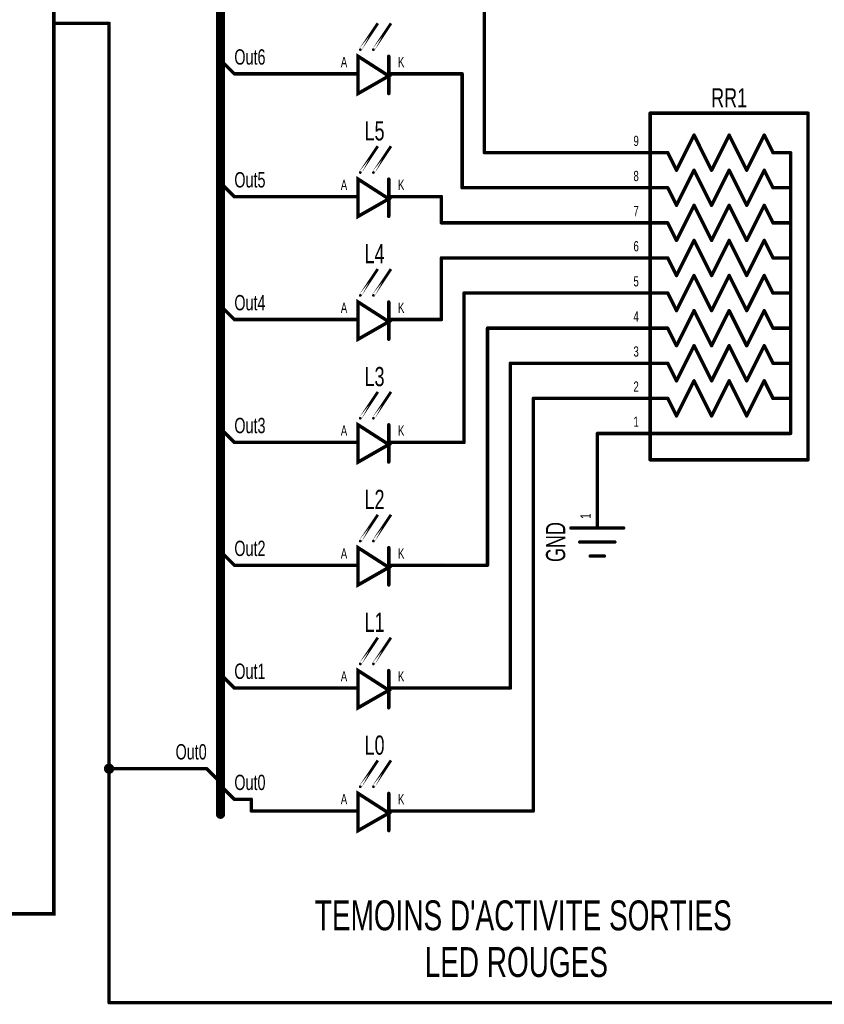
# Model space of a CAD drawing. Extents: x 0 to 22.6, y 0 to 15.8.
# Tile 16 of 26: x 11.4 to 13.7, y 3.3 to 6.1. Entities that reach past the tile are written whole.
import ezdxf
from ezdxf.enums import TextEntityAlignment as Align

# ---------------------------------------------------------------- set-up
doc = ezdxf.new("R2010")
doc.units = 0
for name, color, linetype in [('Bus', 180, 'CONTINUOUS'), ('Element', 253, 'CONTINUOUS'), ('Net', 50, 'CONTINUOUS'), ('Pin', 50, 'CONTINUOUS'), ('Shapes', 252, 'CONTINUOUS')]:
    doc.layers.add(name, color=color, linetype=linetype)

msp = doc.modelspace()

# ---------------------------------------------------------------- linework, layer by layer
at = {"layer": 'Bus', "linetype": 'CONTINUOUS', "const_width": 0.0262}
msp.add_lwpolyline([(11.9616, 10.3307), (11.9616, 3.87)], dxfattribs=at)
at = {"layer": 'Bus', "linetype": 'CONTINUOUS', "const_width": 0.0131}
msp.add_lwpolyline([(11.955, 3.87, 1), (11.9682, 3.87, 1), (11.955, 3.87, 1)], format="xyb", dxfattribs=at)
at = {"layer": 'Element', "linetype": 'CONTINUOUS'}
for points, const_width in [([(5.9746, 10.2794), (11.4865, 10.2794), (11.4865, 3.5865), (5.9746, 3.5865), (5.9746, 10.2794)], 0.0098), ([(12.3597, 6.0483), (12.4097, 6.1233), (12.3597, 6.0483)], 0.0079), ([(12.3972, 6.0483), (12.4472, 6.1233), (12.3972, 6.0483)], 0.0079), ([(12.3535, 6.0295), (12.441, 5.9733), (12.3535, 5.9233), (12.3535, 6.0295)], 0.0098), ([(12.441, 6.0295), (12.441, 5.9233)], 0.0098), ([(13.1858, 5.8674), (13.1858, 4.8799)], 0.0098), ([(13.6358, 5.8674), (13.1858, 5.8674)], 0.0098), ([(13.6358, 4.8799), (13.6358, 5.8674)], 0.0098), ([(13.2608, 5.7049), (13.3108, 5.8049)], 0.0098), ([(13.3108, 5.8049), (13.3608, 5.7049)], 0.0098), ([(13.3608, 5.7049), (13.4108, 5.8049)], 0.0098), ([(13.4108, 5.8049), (13.4608, 5.7049)], 0.0098), ([(13.4608, 5.7049), (13.5108, 5.8049)], 0.0098), ([(13.5108, 5.8049), (13.5358, 5.7549)], 0.0098), ([(12.3597, 5.6983), (12.4097, 5.7733), (12.3597, 5.6983)], 0.0079), ([(12.3972, 5.6983), (12.4472, 5.7733), (12.3972, 5.6983)], 0.0079), ([(13.1858, 5.7549), (13.2358, 5.7549)], 0.0098), ([(13.2358, 5.7549), (13.2608, 5.7049)], 0.0098), ([(13.5358, 5.7549), (13.5858, 5.7549)], 0.0098), ([(13.5858, 5.7549), (13.5858, 4.9549)], 0.0098), ([(13.2608, 5.6049), (13.3108, 5.7049)], 0.0098), ([(13.3108, 5.7049), (13.3608, 5.6049)], 0.0098), ([(13.3608, 5.6049), (13.4108, 5.7049)], 0.0098), ([(13.4108, 5.7049), (13.4608, 5.6049)], 0.0098), ([(13.4608, 5.6049), (13.5108, 5.7049)], 0.0098), ([(13.5108, 5.7049), (13.5358, 5.6549)], 0.0098), ([(12.3535, 5.6795), (12.441, 5.6233), (12.3535, 5.5733), (12.3535, 5.6795)], 0.0098), ([(12.441, 5.6795), (12.441, 5.5733)], 0.0098), ([(13.1858, 5.6549), (13.2358, 5.6549)], 0.0098), ([(13.2358, 5.6549), (13.2608, 5.6049)], 0.0098), ([(13.5358, 5.6549), (13.5858, 5.6549)], 0.0098), ([(13.2608, 5.5049), (13.3108, 5.6049)], 0.0098), ([(13.3108, 5.6049), (13.3608, 5.5049)], 0.0098), ([(13.3608, 5.5049), (13.4108, 5.6049)], 0.0098), ([(13.4108, 5.6049), (13.4608, 5.5049)], 0.0098), ([(13.4608, 5.5049), (13.5108, 5.6049)], 0.0098), ([(13.5108, 5.6049), (13.5358, 5.5549)], 0.0098), ([(13.1858, 5.5549), (13.2358, 5.5549)], 0.0098), ([(13.2358, 5.5549), (13.2608, 5.5049)], 0.0098), ([(13.5358, 5.5549), (13.5858, 5.5549)], 0.0098), ([(13.2608, 5.4049), (13.3108, 5.5049)], 0.0098), ([(13.3108, 5.5049), (13.3608, 5.4049)], 0.0098), ([(13.3608, 5.4049), (13.4108, 5.5049)], 0.0098), ([(13.4108, 5.5049), (13.4608, 5.4049)], 0.0098), ([(13.4608, 5.4049), (13.5108, 5.5049)], 0.0098), ([(13.5108, 5.5049), (13.5358, 5.4549)], 0.0098), ([(13.1858, 5.4549), (13.2358, 5.4549)], 0.0098), ([(13.2358, 5.4549), (13.2608, 5.4049)], 0.0098), ([(13.5358, 5.4549), (13.5858, 5.4549)], 0.0098), ([(12.3597, 5.3483), (12.4097, 5.4233), (12.3597, 5.3483)], 0.0079), ([(12.3972, 5.3483), (12.4472, 5.4233), (12.3972, 5.3483)], 0.0079), ([(13.2608, 5.3049), (13.3108, 5.4049)], 0.0098), ([(13.3108, 5.4049), (13.3608, 5.3049)], 0.0098), ([(13.3608, 5.3049), (13.4108, 5.4049)], 0.0098), ([(13.4108, 5.4049), (13.4608, 5.3049)], 0.0098), ([(13.4608, 5.3049), (13.5108, 5.4049)], 0.0098), ([(13.5108, 5.4049), (13.5358, 5.3549)], 0.0098), ([(13.1858, 5.3549), (13.2358, 5.3549)], 0.0098), ([(13.2358, 5.3549), (13.2608, 5.3049)], 0.0098), ([(13.5358, 5.3549), (13.5858, 5.3549)], 0.0098), ([(12.3535, 5.3295), (12.441, 5.2733), (12.3535, 5.2233), (12.3535, 5.3295)], 0.0098), ([(12.441, 5.3295), (12.441, 5.2233)], 0.0098), ([(13.2608, 5.2049), (13.3108, 5.3049)], 0.0098), ([(13.3108, 5.3049), (13.3608, 5.2049)], 0.0098), ([(13.3608, 5.2049), (13.4108, 5.3049)], 0.0098), ([(13.4108, 5.3049), (13.4608, 5.2049)], 0.0098), ([(13.4608, 5.2049), (13.5108, 5.3049)], 0.0098), ([(13.5108, 5.3049), (13.5358, 5.2549)], 0.0098), ([(13.1858, 5.2549), (13.2358, 5.2549)], 0.0098), ([(13.2358, 5.2549), (13.2608, 5.2049)], 0.0098), ([(13.5358, 5.2549), (13.5858, 5.2549)], 0.0098), ([(13.2608, 5.1049), (13.3108, 5.2049)], 0.0098), ([(13.3108, 5.2049), (13.3608, 5.1049)], 0.0098), ([(13.3608, 5.1049), (13.4108, 5.2049)], 0.0098), ([(13.4108, 5.2049), (13.4608, 5.1049)], 0.0098), ([(13.4608, 5.1049), (13.5108, 5.2049)], 0.0098), ([(13.5108, 5.2049), (13.5358, 5.1549)], 0.0098), ([(13.1858, 5.1549), (13.2358, 5.1549)], 0.0098), ([(13.2358, 5.1549), (13.2608, 5.1049)], 0.0098), ([(13.5358, 5.1549), (13.5858, 5.1549)], 0.0098), ([(13.2608, 5.0049), (13.3108, 5.1049)], 0.0098), ([(13.3108, 5.1049), (13.3608, 5.0049)], 0.0098), ([(13.3608, 5.0049), (13.4108, 5.1049)], 0.0098), ([(13.4108, 5.1049), (13.4608, 5.0049)], 0.0098), ([(13.4608, 5.0049), (13.5108, 5.1049)], 0.0098), ([(13.5108, 5.1049), (13.5358, 5.0549)], 0.0098), ([(12.3597, 4.9983), (12.4097, 5.0733), (12.3597, 4.9983)], 0.0079), ([(12.3972, 4.9983), (12.4472, 5.0733), (12.3972, 4.9983)], 0.0079), ([(13.1858, 5.0549), (13.2358, 5.0549)], 0.0098), ([(13.2358, 5.0549), (13.2608, 5.0049)], 0.0098), ([(13.5358, 5.0549), (13.5858, 5.0549)], 0.0098), ([(12.3535, 4.9795), (12.441, 4.9233), (12.3535, 4.8733), (12.3535, 4.9795)], 0.0098), ([(12.441, 4.9795), (12.441, 4.8733)], 0.0098), ([(13.1858, 4.9549), (13.5858, 4.9549)], 0.0098), ([(13.1858, 4.8799), (13.6358, 4.8799)], 0.0098), ([(12.3597, 4.6483), (12.4097, 4.7233), (12.3597, 4.6483)], 0.0079), ([(12.3972, 4.6483), (12.4472, 4.7233), (12.3972, 4.6483)], 0.0079), ([(12.9601, 4.6856), (13.1101, 4.6856)], 0.0098), ([(12.3535, 4.6295), (12.441, 4.5733), (12.3535, 4.5233), (12.3535, 4.6295)], 0.0098), ([(12.441, 4.6295), (12.441, 4.5233)], 0.0098), ([(12.9851, 4.6456), (13.0851, 4.6456)], 0.0098), ([(13.0151, 4.6056), (13.0551, 4.6056)], 0.0098), ([(12.3597, 4.2983), (12.4097, 4.3733), (12.3597, 4.2983)], 0.0079), ([(12.3972, 4.2983), (12.4472, 4.3733), (12.3972, 4.2983)], 0.0079), ([(12.3535, 4.2795), (12.441, 4.2233), (12.3535, 4.1733), (12.3535, 4.2795)], 0.0098), ([(12.441, 4.2795), (12.441, 4.1733)], 0.0098), ([(12.3597, 3.9483), (12.4097, 4.0233), (12.3597, 3.9483)], 0.0079), ([(12.3972, 3.9483), (12.4472, 4.0233), (12.3972, 3.9483)], 0.0079), ([(12.3535, 3.9295), (12.441, 3.8733), (12.3535, 3.8233), (12.3535, 3.9295)], 0.0098), ([(12.441, 3.9295), (12.441, 3.8233)], 0.0098)]:
    msp.add_lwpolyline(points, dxfattribs=dict(at, const_width=const_width))
for points, const_width in [([(12.351, 6.0295, 1), (12.3559, 6.0295, 1), (12.351, 6.0295, 1)], 0.0049), ([(12.3578, 6.0483, 1), (12.3617, 6.0483, 1), (12.3578, 6.0483, 1)], 0.0039), ([(12.3953, 6.0483, 1), (12.3992, 6.0483, 1), (12.3953, 6.0483, 1)], 0.0039), ([(12.4385, 6.0295, 1), (12.4434, 6.0295, 1), (12.4385, 6.0295, 1)], 0.0049), ([(12.4385, 5.9233, 1), (12.4434, 5.9233, 1), (12.4385, 5.9233, 1)], 0.0049), ([(13.1833, 5.8674, 1), (13.1882, 5.8674, 1), (13.1833, 5.8674, 1)], 0.0049), ([(13.1833, 5.8674, 1), (13.1882, 5.8674, 1), (13.1833, 5.8674, 1)], 0.0049), ([(13.6333, 5.8674, 1), (13.6382, 5.8674, 1), (13.6333, 5.8674, 1)], 0.0049), ([(13.6333, 5.8674, 1), (13.6382, 5.8674, 1), (13.6333, 5.8674, 1)], 0.0049), ([(13.3083, 5.8049, 1), (13.3132, 5.8049, 1), (13.3083, 5.8049, 1)], 0.0049), ([(13.3083, 5.8049, 1), (13.3132, 5.8049, 1), (13.3083, 5.8049, 1)], 0.0049), ([(13.4083, 5.8049, 1), (13.4132, 5.8049, 1), (13.4083, 5.8049, 1)], 0.0049), ([(13.4083, 5.8049, 1), (13.4132, 5.8049, 1), (13.4083, 5.8049, 1)], 0.0049), ([(13.5083, 5.8049, 1), (13.5132, 5.8049, 1), (13.5083, 5.8049, 1)], 0.0049), ([(13.5083, 5.8049, 1), (13.5132, 5.8049, 1), (13.5083, 5.8049, 1)], 0.0049), ([(13.1833, 5.7549, 1), (13.1882, 5.7549, 1), (13.1833, 5.7549, 1)], 0.0049), ([(13.2333, 5.7549, 1), (13.2382, 5.7549, 1), (13.2333, 5.7549, 1)], 0.0049), ([(13.2333, 5.7549, 1), (13.2382, 5.7549, 1), (13.2333, 5.7549, 1)], 0.0049), ([(13.5333, 5.7549, 1), (13.5382, 5.7549, 1), (13.5333, 5.7549, 1)], 0.0049), ([(13.5333, 5.7549, 1), (13.5382, 5.7549, 1), (13.5333, 5.7549, 1)], 0.0049), ([(13.5833, 5.7549, 1), (13.5882, 5.7549, 1), (13.5833, 5.7549, 1)], 0.0049), ([(13.5833, 5.7549, 1), (13.5882, 5.7549, 1), (13.5833, 5.7549, 1)], 0.0049), ([(12.3578, 5.6983, 1), (12.3617, 5.6983, 1), (12.3578, 5.6983, 1)], 0.0039), ([(12.3953, 5.6983, 1), (12.3992, 5.6983, 1), (12.3953, 5.6983, 1)], 0.0039), ([(13.2583, 5.7049, 1), (13.2632, 5.7049, 1), (13.2583, 5.7049, 1)], 0.0049), ([(13.2583, 5.7049, 1), (13.2632, 5.7049, 1), (13.2583, 5.7049, 1)], 0.0049), ([(13.3083, 5.7049, 1), (13.3132, 5.7049, 1), (13.3083, 5.7049, 1)], 0.0049), ([(13.3083, 5.7049, 1), (13.3132, 5.7049, 1), (13.3083, 5.7049, 1)], 0.0049), ([(13.3583, 5.7049, 1), (13.3632, 5.7049, 1), (13.3583, 5.7049, 1)], 0.0049), ([(13.3583, 5.7049, 1), (13.3632, 5.7049, 1), (13.3583, 5.7049, 1)], 0.0049), ([(13.4083, 5.7049, 1), (13.4132, 5.7049, 1), (13.4083, 5.7049, 1)], 0.0049), ([(13.4083, 5.7049, 1), (13.4132, 5.7049, 1), (13.4083, 5.7049, 1)], 0.0049), ([(13.4583, 5.7049, 1), (13.4632, 5.7049, 1), (13.4583, 5.7049, 1)], 0.0049), ([(13.4583, 5.7049, 1), (13.4632, 5.7049, 1), (13.4583, 5.7049, 1)], 0.0049), ([(13.5083, 5.7049, 1), (13.5132, 5.7049, 1), (13.5083, 5.7049, 1)], 0.0049), ([(13.5083, 5.7049, 1), (13.5132, 5.7049, 1), (13.5083, 5.7049, 1)], 0.0049), ([(12.351, 5.6795, 1), (12.3559, 5.6795, 1), (12.351, 5.6795, 1)], 0.0049), ([(12.4385, 5.6795, 1), (12.4434, 5.6795, 1), (12.4385, 5.6795, 1)], 0.0049), ([(13.1833, 5.6549, 1), (13.1882, 5.6549, 1), (13.1833, 5.6549, 1)], 0.0049), ([(13.2333, 5.6549, 1), (13.2382, 5.6549, 1), (13.2333, 5.6549, 1)], 0.0049), ([(13.2333, 5.6549, 1), (13.2382, 5.6549, 1), (13.2333, 5.6549, 1)], 0.0049), ([(13.5333, 5.6549, 1), (13.5382, 5.6549, 1), (13.5333, 5.6549, 1)], 0.0049), ([(13.5333, 5.6549, 1), (13.5382, 5.6549, 1), (13.5333, 5.6549, 1)], 0.0049), ([(13.5833, 5.6549, 1), (13.5882, 5.6549, 1), (13.5833, 5.6549, 1)], 0.0049), ([(13.2583, 5.6049, 1), (13.2632, 5.6049, 1), (13.2583, 5.6049, 1)], 0.0049), ([(13.2583, 5.6049, 1), (13.2632, 5.6049, 1), (13.2583, 5.6049, 1)], 0.0049), ([(13.3083, 5.6049, 1), (13.3132, 5.6049, 1), (13.3083, 5.6049, 1)], 0.0049), ([(13.3083, 5.6049, 1), (13.3132, 5.6049, 1), (13.3083, 5.6049, 1)], 0.0049), ([(13.3583, 5.6049, 1), (13.3632, 5.6049, 1), (13.3583, 5.6049, 1)], 0.0049), ([(13.3583, 5.6049, 1), (13.3632, 5.6049, 1), (13.3583, 5.6049, 1)], 0.0049), ([(13.4083, 5.6049, 1), (13.4132, 5.6049, 1), (13.4083, 5.6049, 1)], 0.0049), ([(13.4083, 5.6049, 1), (13.4132, 5.6049, 1), (13.4083, 5.6049, 1)], 0.0049), ([(13.4583, 5.6049, 1), (13.4632, 5.6049, 1), (13.4583, 5.6049, 1)], 0.0049), ([(13.4583, 5.6049, 1), (13.4632, 5.6049, 1), (13.4583, 5.6049, 1)], 0.0049), ([(13.5083, 5.6049, 1), (13.5132, 5.6049, 1), (13.5083, 5.6049, 1)], 0.0049), ([(13.5083, 5.6049, 1), (13.5132, 5.6049, 1), (13.5083, 5.6049, 1)], 0.0049), ([(12.4385, 5.5733, 1), (12.4434, 5.5733, 1), (12.4385, 5.5733, 1)], 0.0049), ([(13.1833, 5.5549, 1), (13.1882, 5.5549, 1), (13.1833, 5.5549, 1)], 0.0049), ([(13.2333, 5.5549, 1), (13.2382, 5.5549, 1), (13.2333, 5.5549, 1)], 0.0049), ([(13.2333, 5.5549, 1), (13.2382, 5.5549, 1), (13.2333, 5.5549, 1)], 0.0049), ([(13.5333, 5.5549, 1), (13.5382, 5.5549, 1), (13.5333, 5.5549, 1)], 0.0049), ([(13.5333, 5.5549, 1), (13.5382, 5.5549, 1), (13.5333, 5.5549, 1)], 0.0049), ([(13.5833, 5.5549, 1), (13.5882, 5.5549, 1), (13.5833, 5.5549, 1)], 0.0049), ([(13.2583, 5.5049, 1), (13.2632, 5.5049, 1), (13.2583, 5.5049, 1)], 0.0049), ([(13.2583, 5.5049, 1), (13.2632, 5.5049, 1), (13.2583, 5.5049, 1)], 0.0049), ([(13.3083, 5.5049, 1), (13.3132, 5.5049, 1), (13.3083, 5.5049, 1)], 0.0049), ([(13.3083, 5.5049, 1), (13.3132, 5.5049, 1), (13.3083, 5.5049, 1)], 0.0049), ([(13.3583, 5.5049, 1), (13.3632, 5.5049, 1), (13.3583, 5.5049, 1)], 0.0049), ([(13.3583, 5.5049, 1), (13.3632, 5.5049, 1), (13.3583, 5.5049, 1)], 0.0049), ([(13.4083, 5.5049, 1), (13.4132, 5.5049, 1), (13.4083, 5.5049, 1)], 0.0049), ([(13.4083, 5.5049, 1), (13.4132, 5.5049, 1), (13.4083, 5.5049, 1)], 0.0049), ([(13.4583, 5.5049, 1), (13.4632, 5.5049, 1), (13.4583, 5.5049, 1)], 0.0049), ([(13.4583, 5.5049, 1), (13.4632, 5.5049, 1), (13.4583, 5.5049, 1)], 0.0049), ([(13.5083, 5.5049, 1), (13.5132, 5.5049, 1), (13.5083, 5.5049, 1)], 0.0049), ([(13.5083, 5.5049, 1), (13.5132, 5.5049, 1), (13.5083, 5.5049, 1)], 0.0049), ([(13.1833, 5.4549, 1), (13.1882, 5.4549, 1), (13.1833, 5.4549, 1)], 0.0049), ([(13.2333, 5.4549, 1), (13.2382, 5.4549, 1), (13.2333, 5.4549, 1)], 0.0049), ([(13.2333, 5.4549, 1), (13.2382, 5.4549, 1), (13.2333, 5.4549, 1)], 0.0049), ([(13.5333, 5.4549, 1), (13.5382, 5.4549, 1), (13.5333, 5.4549, 1)], 0.0049), ([(13.5333, 5.4549, 1), (13.5382, 5.4549, 1), (13.5333, 5.4549, 1)], 0.0049), ([(13.5833, 5.4549, 1), (13.5882, 5.4549, 1), (13.5833, 5.4549, 1)], 0.0049), ([(13.2583, 5.4049, 1), (13.2632, 5.4049, 1), (13.2583, 5.4049, 1)], 0.0049), ([(13.2583, 5.4049, 1), (13.2632, 5.4049, 1), (13.2583, 5.4049, 1)], 0.0049), ([(13.3083, 5.4049, 1), (13.3132, 5.4049, 1), (13.3083, 5.4049, 1)], 0.0049), ([(13.3083, 5.4049, 1), (13.3132, 5.4049, 1), (13.3083, 5.4049, 1)], 0.0049), ([(13.3583, 5.4049, 1), (13.3632, 5.4049, 1), (13.3583, 5.4049, 1)], 0.0049), ([(13.3583, 5.4049, 1), (13.3632, 5.4049, 1), (13.3583, 5.4049, 1)], 0.0049), ([(13.4083, 5.4049, 1), (13.4132, 5.4049, 1), (13.4083, 5.4049, 1)], 0.0049), ([(13.4083, 5.4049, 1), (13.4132, 5.4049, 1), (13.4083, 5.4049, 1)], 0.0049), ([(13.4583, 5.4049, 1), (13.4632, 5.4049, 1), (13.4583, 5.4049, 1)], 0.0049), ([(13.4583, 5.4049, 1), (13.4632, 5.4049, 1), (13.4583, 5.4049, 1)], 0.0049), ([(13.5083, 5.4049, 1), (13.5132, 5.4049, 1), (13.5083, 5.4049, 1)], 0.0049), ([(13.5083, 5.4049, 1), (13.5132, 5.4049, 1), (13.5083, 5.4049, 1)], 0.0049), ([(13.1833, 5.3549, 1), (13.1882, 5.3549, 1), (13.1833, 5.3549, 1)], 0.0049), ([(13.2333, 5.3549, 1), (13.2382, 5.3549, 1), (13.2333, 5.3549, 1)], 0.0049), ([(13.2333, 5.3549, 1), (13.2382, 5.3549, 1), (13.2333, 5.3549, 1)], 0.0049), ([(13.5333, 5.3549, 1), (13.5382, 5.3549, 1), (13.5333, 5.3549, 1)], 0.0049), ([(13.5333, 5.3549, 1), (13.5382, 5.3549, 1), (13.5333, 5.3549, 1)], 0.0049), ([(13.5833, 5.3549, 1), (13.5882, 5.3549, 1), (13.5833, 5.3549, 1)], 0.0049), ([(12.351, 5.3295, 1), (12.3559, 5.3295, 1), (12.351, 5.3295, 1)], 0.0049), ([(12.3578, 5.3483, 1), (12.3617, 5.3483, 1), (12.3578, 5.3483, 1)], 0.0039), ([(12.3953, 5.3483, 1), (12.3992, 5.3483, 1), (12.3953, 5.3483, 1)], 0.0039), ([(12.4385, 5.3295, 1), (12.4434, 5.3295, 1), (12.4385, 5.3295, 1)], 0.0049), ([(13.2583, 5.3049, 1), (13.2632, 5.3049, 1), (13.2583, 5.3049, 1)], 0.0049), ([(13.2583, 5.3049, 1), (13.2632, 5.3049, 1), (13.2583, 5.3049, 1)], 0.0049), ([(13.3083, 5.3049, 1), (13.3132, 5.3049, 1), (13.3083, 5.3049, 1)], 0.0049), ([(13.3083, 5.3049, 1), (13.3132, 5.3049, 1), (13.3083, 5.3049, 1)], 0.0049), ([(13.3583, 5.3049, 1), (13.3632, 5.3049, 1), (13.3583, 5.3049, 1)], 0.0049), ([(13.3583, 5.3049, 1), (13.3632, 5.3049, 1), (13.3583, 5.3049, 1)], 0.0049), ([(13.4083, 5.3049, 1), (13.4132, 5.3049, 1), (13.4083, 5.3049, 1)], 0.0049), ([(13.4083, 5.3049, 1), (13.4132, 5.3049, 1), (13.4083, 5.3049, 1)], 0.0049), ([(13.4583, 5.3049, 1), (13.4632, 5.3049, 1), (13.4583, 5.3049, 1)], 0.0049), ([(13.4583, 5.3049, 1), (13.4632, 5.3049, 1), (13.4583, 5.3049, 1)], 0.0049), ([(13.5083, 5.3049, 1), (13.5132, 5.3049, 1), (13.5083, 5.3049, 1)], 0.0049), ([(13.5083, 5.3049, 1), (13.5132, 5.3049, 1), (13.5083, 5.3049, 1)], 0.0049), ([(13.1833, 5.2549, 1), (13.1882, 5.2549, 1), (13.1833, 5.2549, 1)], 0.0049), ([(13.2333, 5.2549, 1), (13.2382, 5.2549, 1), (13.2333, 5.2549, 1)], 0.0049), ([(13.2333, 5.2549, 1), (13.2382, 5.2549, 1), (13.2333, 5.2549, 1)], 0.0049), ([(13.5333, 5.2549, 1), (13.5382, 5.2549, 1), (13.5333, 5.2549, 1)], 0.0049), ([(13.5333, 5.2549, 1), (13.5382, 5.2549, 1), (13.5333, 5.2549, 1)], 0.0049), ([(13.5833, 5.2549, 1), (13.5882, 5.2549, 1), (13.5833, 5.2549, 1)], 0.0049), ([(12.4385, 5.2233, 1), (12.4434, 5.2233, 1), (12.4385, 5.2233, 1)], 0.0049), ([(13.2583, 5.2049, 1), (13.2632, 5.2049, 1), (13.2583, 5.2049, 1)], 0.0049), ([(13.2583, 5.2049, 1), (13.2632, 5.2049, 1), (13.2583, 5.2049, 1)], 0.0049), ([(13.3083, 5.2049, 1), (13.3132, 5.2049, 1), (13.3083, 5.2049, 1)], 0.0049), ([(13.3083, 5.2049, 1), (13.3132, 5.2049, 1), (13.3083, 5.2049, 1)], 0.0049), ([(13.3583, 5.2049, 1), (13.3632, 5.2049, 1), (13.3583, 5.2049, 1)], 0.0049), ([(13.3583, 5.2049, 1), (13.3632, 5.2049, 1), (13.3583, 5.2049, 1)], 0.0049), ([(13.4083, 5.2049, 1), (13.4132, 5.2049, 1), (13.4083, 5.2049, 1)], 0.0049), ([(13.4083, 5.2049, 1), (13.4132, 5.2049, 1), (13.4083, 5.2049, 1)], 0.0049), ([(13.4583, 5.2049, 1), (13.4632, 5.2049, 1), (13.4583, 5.2049, 1)], 0.0049), ([(13.4583, 5.2049, 1), (13.4632, 5.2049, 1), (13.4583, 5.2049, 1)], 0.0049), ([(13.5083, 5.2049, 1), (13.5132, 5.2049, 1), (13.5083, 5.2049, 1)], 0.0049), ([(13.5083, 5.2049, 1), (13.5132, 5.2049, 1), (13.5083, 5.2049, 1)], 0.0049), ([(13.1833, 5.1549, 1), (13.1882, 5.1549, 1), (13.1833, 5.1549, 1)], 0.0049), ([(13.2333, 5.1549, 1), (13.2382, 5.1549, 1), (13.2333, 5.1549, 1)], 0.0049), ([(13.2333, 5.1549, 1), (13.2382, 5.1549, 1), (13.2333, 5.1549, 1)], 0.0049), ([(13.5333, 5.1549, 1), (13.5382, 5.1549, 1), (13.5333, 5.1549, 1)], 0.0049), ([(13.5333, 5.1549, 1), (13.5382, 5.1549, 1), (13.5333, 5.1549, 1)], 0.0049), ([(13.5833, 5.1549, 1), (13.5882, 5.1549, 1), (13.5833, 5.1549, 1)], 0.0049), ([(13.2583, 5.1049, 1), (13.2632, 5.1049, 1), (13.2583, 5.1049, 1)], 0.0049), ([(13.2583, 5.1049, 1), (13.2632, 5.1049, 1), (13.2583, 5.1049, 1)], 0.0049), ([(13.3083, 5.1049, 1), (13.3132, 5.1049, 1), (13.3083, 5.1049, 1)], 0.0049), ([(13.3083, 5.1049, 1), (13.3132, 5.1049, 1), (13.3083, 5.1049, 1)], 0.0049), ([(13.3583, 5.1049, 1), (13.3632, 5.1049, 1), (13.3583, 5.1049, 1)], 0.0049), ([(13.3583, 5.1049, 1), (13.3632, 5.1049, 1), (13.3583, 5.1049, 1)], 0.0049), ([(13.4083, 5.1049, 1), (13.4132, 5.1049, 1), (13.4083, 5.1049, 1)], 0.0049), ([(13.4083, 5.1049, 1), (13.4132, 5.1049, 1), (13.4083, 5.1049, 1)], 0.0049), ([(13.4583, 5.1049, 1), (13.4632, 5.1049, 1), (13.4583, 5.1049, 1)], 0.0049), ([(13.4583, 5.1049, 1), (13.4632, 5.1049, 1), (13.4583, 5.1049, 1)], 0.0049), ([(13.5083, 5.1049, 1), (13.5132, 5.1049, 1), (13.5083, 5.1049, 1)], 0.0049), ([(13.5083, 5.1049, 1), (13.5132, 5.1049, 1), (13.5083, 5.1049, 1)], 0.0049), ([(13.1833, 5.0549, 1), (13.1882, 5.0549, 1), (13.1833, 5.0549, 1)], 0.0049), ([(13.2333, 5.0549, 1), (13.2382, 5.0549, 1), (13.2333, 5.0549, 1)], 0.0049), ([(13.2333, 5.0549, 1), (13.2382, 5.0549, 1), (13.2333, 5.0549, 1)], 0.0049), ([(13.5333, 5.0549, 1), (13.5382, 5.0549, 1), (13.5333, 5.0549, 1)], 0.0049), ([(13.5333, 5.0549, 1), (13.5382, 5.0549, 1), (13.5333, 5.0549, 1)], 0.0049), ([(13.5833, 5.0549, 1), (13.5882, 5.0549, 1), (13.5833, 5.0549, 1)], 0.0049), ([(12.3578, 4.9983, 1), (12.3617, 4.9983, 1), (12.3578, 4.9983, 1)], 0.0039), ([(12.3953, 4.9983, 1), (12.3992, 4.9983, 1), (12.3953, 4.9983, 1)], 0.0039), ([(13.2583, 5.0049, 1), (13.2632, 5.0049, 1), (13.2583, 5.0049, 1)], 0.0049), ([(13.2583, 5.0049, 1), (13.2632, 5.0049, 1), (13.2583, 5.0049, 1)], 0.0049), ([(13.3583, 5.0049, 1), (13.3632, 5.0049, 1), (13.3583, 5.0049, 1)], 0.0049), ([(13.3583, 5.0049, 1), (13.3632, 5.0049, 1), (13.3583, 5.0049, 1)], 0.0049), ([(13.4583, 5.0049, 1), (13.4632, 5.0049, 1), (13.4583, 5.0049, 1)], 0.0049), ([(13.4583, 5.0049, 1), (13.4632, 5.0049, 1), (13.4583, 5.0049, 1)], 0.0049), ([(12.351, 4.9795, 1), (12.3559, 4.9795, 1), (12.351, 4.9795, 1)], 0.0049), ([(12.4385, 4.9795, 1), (12.4434, 4.9795, 1), (12.4385, 4.9795, 1)], 0.0049), ([(13.1833, 4.9549, 1), (13.1882, 4.9549, 1), (13.1833, 4.9549, 1)], 0.0049), ([(13.5833, 4.9549, 1), (13.5882, 4.9549, 1), (13.5833, 4.9549, 1)], 0.0049), ([(13.5833, 4.9549, 1), (13.5882, 4.9549, 1), (13.5833, 4.9549, 1)], 0.0049), ([(13.1833, 4.8799, 1), (13.1882, 4.8799, 1), (13.1833, 4.8799, 1)], 0.0049), ([(13.1833, 4.8799, 1), (13.1882, 4.8799, 1), (13.1833, 4.8799, 1)], 0.0049), ([(13.6333, 4.8799, 1), (13.6382, 4.8799, 1), (13.6333, 4.8799, 1)], 0.0049), ([(13.6333, 4.8799, 1), (13.6382, 4.8799, 1), (13.6333, 4.8799, 1)], 0.0049), ([(12.4385, 4.8733, 1), (12.4434, 4.8733, 1), (12.4385, 4.8733, 1)], 0.0049), ([(12.9577, 4.6856, 1), (12.9626, 4.6856, 1), (12.9577, 4.6856, 1)], 0.0049), ([(13.1077, 4.6856, 1), (13.1126, 4.6856, 1), (13.1077, 4.6856, 1)], 0.0049), ([(12.351, 4.6295, 1), (12.3559, 4.6295, 1), (12.351, 4.6295, 1)], 0.0049), ([(12.3578, 4.6483, 1), (12.3617, 4.6483, 1), (12.3578, 4.6483, 1)], 0.0039), ([(12.3953, 4.6483, 1), (12.3992, 4.6483, 1), (12.3953, 4.6483, 1)], 0.0039), ([(12.4385, 4.6295, 1), (12.4434, 4.6295, 1), (12.4385, 4.6295, 1)], 0.0049), ([(12.9827, 4.6456, 1), (12.9876, 4.6456, 1), (12.9827, 4.6456, 1)], 0.0049), ([(13.0827, 4.6456, 1), (13.0876, 4.6456, 1), (13.0827, 4.6456, 1)], 0.0049), ([(13.0127, 4.6056, 1), (13.0176, 4.6056, 1), (13.0127, 4.6056, 1)], 0.0049), ([(13.0527, 4.6056, 1), (13.0576, 4.6056, 1), (13.0527, 4.6056, 1)], 0.0049), ([(12.4385, 4.5233, 1), (12.4434, 4.5233, 1), (12.4385, 4.5233, 1)], 0.0049), ([(12.3578, 4.2983, 1), (12.3617, 4.2983, 1), (12.3578, 4.2983, 1)], 0.0039), ([(12.3953, 4.2983, 1), (12.3992, 4.2983, 1), (12.3953, 4.2983, 1)], 0.0039), ([(12.351, 4.2795, 1), (12.3559, 4.2795, 1), (12.351, 4.2795, 1)], 0.0049), ([(12.4385, 4.2795, 1), (12.4434, 4.2795, 1), (12.4385, 4.2795, 1)], 0.0049), ([(12.4385, 4.1733, 1), (12.4434, 4.1733, 1), (12.4385, 4.1733, 1)], 0.0049), ([(12.351, 3.9295, 1), (12.3559, 3.9295, 1), (12.351, 3.9295, 1)], 0.0049), ([(12.3578, 3.9483, 1), (12.3617, 3.9483, 1), (12.3578, 3.9483, 1)], 0.0039), ([(12.3953, 3.9483, 1), (12.3992, 3.9483, 1), (12.3953, 3.9483, 1)], 0.0039), ([(12.4385, 3.9295, 1), (12.4434, 3.9295, 1), (12.4385, 3.9295, 1)], 0.0049), ([(12.4385, 3.8233, 1), (12.4434, 3.8233, 1), (12.4385, 3.8233, 1)], 0.0049)]:
    msp.add_lwpolyline(points, format="xyb", dxfattribs=dict(at, const_width=const_width))
at = {"layer": 'Net', "linetype": 'CONTINUOUS', "const_width": 0.0098}
for points in [[(12.7135, 6.3295), (12.7135, 5.7549)], [(11.644, 6.1231), (11.644, 3.3335)], [(12.001, 5.9795), (11.9616, 6.0189)], [(12.2035, 5.9795), (12.001, 5.9795)], [(12.591, 5.9795), (12.65, 5.9795)], [(12.65, 5.9795), (12.65, 5.6549)], [(12.7135, 5.7549), (13.0358, 5.7549)], [(12.001, 5.6295), (11.9616, 5.6689)], [(12.65, 5.6549), (13.0358, 5.6549)], [(12.2035, 5.6295), (12.001, 5.6295)], [(12.591, 5.5549), (12.591, 5.6295)], [(13.0358, 5.5549), (12.591, 5.5549)], [(13.0358, 5.4549), (12.591, 5.4549)], [(12.591, 5.4549), (12.591, 5.2795)], [(13.0358, 5.3549), (12.6553, 5.3549)], [(12.6553, 5.3549), (12.6553, 4.9295)], [(12.001, 5.2795), (11.9616, 5.3189)], [(12.2035, 5.2795), (12.001, 5.2795)], [(12.7223, 4.5795), (12.7223, 5.2549)], [(12.7223, 5.2549), (13.0358, 5.2549)], [(12.7876, 4.2295), (12.7876, 5.1549)], [(12.7876, 5.1549), (13.0358, 5.1549)], [(12.8529, 3.8795), (12.8529, 5.0549)], [(12.8529, 5.0549), (13.0358, 5.0549)], [(12.001, 4.9295), (11.9616, 4.9689)], [(13.0351, 4.9549), (13.0351, 4.8356)], [(12.2035, 4.9295), (12.001, 4.9295)], [(12.6553, 4.9295), (12.591, 4.9295)], [(12.001, 4.5795), (11.9616, 4.6189)], [(12.2035, 4.5795), (12.001, 4.5795)], [(12.591, 4.5795), (12.7223, 4.5795)], [(12.001, 4.2295), (11.9616, 4.2689)], [(12.2035, 4.2295), (12.001, 4.2295)], [(12.591, 4.2295), (12.7876, 4.2295)], [(11.6342, 3.9998), (11.6347, 3.9968), (11.6361, 3.9941), (11.6383, 3.9919), (11.641, 3.9905), (11.644, 3.99), (11.6471, 3.9905), (11.6498, 3.9919), (11.652, 3.9941), (11.6534, 3.9968), (11.6539, 3.9998), (11.6534, 4.0029), (11.652, 4.0056), (11.6498, 4.0078), (11.6471, 4.0092), (11.644, 4.0097), (11.641, 4.0092), (11.6383, 4.0078), (11.6361, 4.0056), (11.6347, 4.0029), (11.6342, 3.9998)], [(11.644, 3.9998), (11.9222, 3.9998)], [(11.9222, 3.9998), (11.9616, 3.9605)], [(12.001, 3.9127), (11.9616, 3.9521)], [(12.0493, 3.9127), (12.001, 3.9127)], [(12.0493, 3.8795), (12.0493, 3.9127)], [(12.2035, 3.8795), (12.0493, 3.8795)], [(12.591, 3.8795), (12.8529, 3.8795)], [(11.644, 3.3335), (14.6565, 3.3335)]]:
    msp.add_lwpolyline(points, dxfattribs=at)
at = {"layer": 'Net', "linetype": 'CONTINUOUS', "const_width": 0.0049}
for points in [[(11.6416, 6.1231, 1), (11.6465, 6.1231, 1), (11.6416, 6.1231, 1)], [(11.9591, 6.0189, 1), (11.9641, 6.0189, 1), (11.9591, 6.0189, 1)], [(11.9985, 5.9795, 1), (12.0034, 5.9795, 1), (11.9985, 5.9795, 1)], [(11.9985, 5.9795, 1), (12.0034, 5.9795, 1), (11.9985, 5.9795, 1)], [(12.201, 5.9795, 1), (12.2059, 5.9795, 1), (12.201, 5.9795, 1)], [(12.5885, 5.9795, 1), (12.5935, 5.9795, 1), (12.5885, 5.9795, 1)], [(12.6475, 5.9795, 1), (12.6524, 5.9795, 1), (12.6475, 5.9795, 1)], [(12.6475, 5.9795, 1), (12.6524, 5.9795, 1), (12.6475, 5.9795, 1)], [(12.711, 5.7549, 1), (12.716, 5.7549, 1), (12.711, 5.7549, 1)], [(12.711, 5.7549, 1), (12.716, 5.7549, 1), (12.711, 5.7549, 1)], [(13.0333, 5.7549, 1), (13.0382, 5.7549, 1), (13.0333, 5.7549, 1)], [(11.9591, 5.6689, 1), (11.9641, 5.6689, 1), (11.9591, 5.6689, 1)], [(12.6475, 5.6549, 1), (12.6524, 5.6549, 1), (12.6475, 5.6549, 1)], [(12.6475, 5.6549, 1), (12.6524, 5.6549, 1), (12.6475, 5.6549, 1)], [(13.0333, 5.6549, 1), (13.0382, 5.6549, 1), (13.0333, 5.6549, 1)], [(11.9985, 5.6295, 1), (12.0034, 5.6295, 1), (11.9985, 5.6295, 1)], [(11.9985, 5.6295, 1), (12.0034, 5.6295, 1), (11.9985, 5.6295, 1)], [(12.201, 5.6295, 1), (12.2059, 5.6295, 1), (12.201, 5.6295, 1)], [(12.5885, 5.6295, 1), (12.5935, 5.6295, 1), (12.5885, 5.6295, 1)], [(12.5885, 5.5549, 1), (12.5935, 5.5549, 1), (12.5885, 5.5549, 1)], [(12.5885, 5.5549, 1), (12.5935, 5.5549, 1), (12.5885, 5.5549, 1)], [(13.0333, 5.5549, 1), (13.0382, 5.5549, 1), (13.0333, 5.5549, 1)], [(12.5885, 5.4549, 1), (12.5935, 5.4549, 1), (12.5885, 5.4549, 1)], [(12.5885, 5.4549, 1), (12.5935, 5.4549, 1), (12.5885, 5.4549, 1)], [(13.0333, 5.4549, 1), (13.0382, 5.4549, 1), (13.0333, 5.4549, 1)], [(12.6528, 5.3549, 1), (12.6577, 5.3549, 1), (12.6528, 5.3549, 1)], [(12.6528, 5.3549, 1), (12.6577, 5.3549, 1), (12.6528, 5.3549, 1)], [(13.0333, 5.3549, 1), (13.0382, 5.3549, 1), (13.0333, 5.3549, 1)], [(11.9591, 5.3189, 1), (11.9641, 5.3189, 1), (11.9591, 5.3189, 1)], [(11.9985, 5.2795, 1), (12.0034, 5.2795, 1), (11.9985, 5.2795, 1)], [(11.9985, 5.2795, 1), (12.0034, 5.2795, 1), (11.9985, 5.2795, 1)], [(12.201, 5.2795, 1), (12.2059, 5.2795, 1), (12.201, 5.2795, 1)], [(12.5885, 5.2795, 1), (12.5935, 5.2795, 1), (12.5885, 5.2795, 1)], [(12.7199, 5.2549, 1), (12.7248, 5.2549, 1), (12.7199, 5.2549, 1)], [(12.7199, 5.2549, 1), (12.7248, 5.2549, 1), (12.7199, 5.2549, 1)], [(13.0333, 5.2549, 1), (13.0382, 5.2549, 1), (13.0333, 5.2549, 1)], [(12.7852, 5.1549, 1), (12.7901, 5.1549, 1), (12.7852, 5.1549, 1)], [(12.7852, 5.1549, 1), (12.7901, 5.1549, 1), (12.7852, 5.1549, 1)], [(13.0333, 5.1549, 1), (13.0382, 5.1549, 1), (13.0333, 5.1549, 1)], [(12.8505, 5.0549, 1), (12.8554, 5.0549, 1), (12.8505, 5.0549, 1)], [(12.8505, 5.0549, 1), (12.8554, 5.0549, 1), (12.8505, 5.0549, 1)], [(13.0333, 5.0549, 1), (13.0382, 5.0549, 1), (13.0333, 5.0549, 1)], [(11.9591, 4.9689, 1), (11.9641, 4.9689, 1), (11.9591, 4.9689, 1)], [(13.0327, 4.9549, 1), (13.0376, 4.9549, 1), (13.0327, 4.9549, 1)], [(11.9985, 4.9295, 1), (12.0034, 4.9295, 1), (11.9985, 4.9295, 1)], [(11.9985, 4.9295, 1), (12.0034, 4.9295, 1), (11.9985, 4.9295, 1)], [(12.201, 4.9295, 1), (12.2059, 4.9295, 1), (12.201, 4.9295, 1)], [(12.5885, 4.9295, 1), (12.5935, 4.9295, 1), (12.5885, 4.9295, 1)], [(12.6528, 4.9295, 1), (12.6577, 4.9295, 1), (12.6528, 4.9295, 1)], [(12.6528, 4.9295, 1), (12.6577, 4.9295, 1), (12.6528, 4.9295, 1)], [(13.0327, 4.8356, 1), (13.0376, 4.8356, 1), (13.0327, 4.8356, 1)], [(11.9591, 4.6189, 1), (11.9641, 4.6189, 1), (11.9591, 4.6189, 1)], [(11.9985, 4.5795, 1), (12.0034, 4.5795, 1), (11.9985, 4.5795, 1)], [(11.9985, 4.5795, 1), (12.0034, 4.5795, 1), (11.9985, 4.5795, 1)], [(12.201, 4.5795, 1), (12.2059, 4.5795, 1), (12.201, 4.5795, 1)], [(12.5885, 4.5795, 1), (12.5935, 4.5795, 1), (12.5885, 4.5795, 1)], [(12.7199, 4.5795, 1), (12.7248, 4.5795, 1), (12.7199, 4.5795, 1)], [(12.7199, 4.5795, 1), (12.7248, 4.5795, 1), (12.7199, 4.5795, 1)], [(11.9591, 4.2689, 1), (11.9641, 4.2689, 1), (11.9591, 4.2689, 1)], [(11.9985, 4.2295, 1), (12.0034, 4.2295, 1), (11.9985, 4.2295, 1)], [(11.9985, 4.2295, 1), (12.0034, 4.2295, 1), (11.9985, 4.2295, 1)], [(12.201, 4.2295, 1), (12.2059, 4.2295, 1), (12.201, 4.2295, 1)], [(12.5885, 4.2295, 1), (12.5935, 4.2295, 1), (12.5885, 4.2295, 1)], [(12.7852, 4.2295, 1), (12.7901, 4.2295, 1), (12.7852, 4.2295, 1)], [(12.7852, 4.2295, 1), (12.7901, 4.2295, 1), (12.7852, 4.2295, 1)], [(11.6317, 3.9998, 1), (11.6367, 3.9998, 1), (11.6317, 3.9998, 1)], [(11.6416, 3.9998, 1), (11.6465, 3.9998, 1), (11.6416, 3.9998, 1)], [(11.9198, 3.9998, 1), (11.9247, 3.9998, 1), (11.9198, 3.9998, 1)], [(11.9198, 3.9998, 1), (11.9247, 3.9998, 1), (11.9198, 3.9998, 1)], [(11.9591, 3.9605, 1), (11.9641, 3.9605, 1), (11.9591, 3.9605, 1)], [(11.9591, 3.9521, 1), (11.9641, 3.9521, 1), (11.9591, 3.9521, 1)], [(11.9985, 3.9127, 1), (12.0034, 3.9127, 1), (11.9985, 3.9127, 1)], [(11.9985, 3.9127, 1), (12.0034, 3.9127, 1), (11.9985, 3.9127, 1)], [(12.0468, 3.9127, 1), (12.0517, 3.9127, 1), (12.0468, 3.9127, 1)], [(12.0468, 3.9127, 1), (12.0517, 3.9127, 1), (12.0468, 3.9127, 1)], [(12.0468, 3.8795, 1), (12.0517, 3.8795, 1), (12.0468, 3.8795, 1)], [(12.0468, 3.8795, 1), (12.0517, 3.8795, 1), (12.0468, 3.8795, 1)], [(12.201, 3.8795, 1), (12.2059, 3.8795, 1), (12.201, 3.8795, 1)], [(12.5885, 3.8795, 1), (12.5935, 3.8795, 1), (12.5885, 3.8795, 1)], [(12.8505, 3.8795, 1), (12.8554, 3.8795, 1), (12.8505, 3.8795, 1)], [(12.8505, 3.8795, 1), (12.8554, 3.8795, 1), (12.8505, 3.8795, 1)], [(11.6416, 3.3335, 1), (11.6465, 3.3335, 1), (11.6416, 3.3335, 1)], [(11.6416, 3.3335, 1), (11.6465, 3.3335, 1), (11.6416, 3.3335, 1)]]:
    msp.add_lwpolyline(points, format="xyb", dxfattribs=at)
at = {"layer": 'Pin', "linetype": 'CONTINUOUS', "const_width": 0.0098}
for points in [[(11.494, 6.1231), (11.644, 6.1231)], [(12.3535, 5.9795), (12.2035, 5.9795)], [(12.441, 5.9795), (12.591, 5.9795)], [(13.1858, 5.7549), (13.0358, 5.7549)], [(13.1858, 5.6549), (13.0358, 5.6549)], [(12.3535, 5.6295), (12.2035, 5.6295)], [(12.441, 5.6295), (12.591, 5.6295)], [(13.1858, 5.5549), (13.0358, 5.5549)], [(13.1858, 5.4549), (13.0358, 5.4549)], [(13.1858, 5.3549), (13.0358, 5.3549)], [(12.3535, 5.2795), (12.2035, 5.2795)], [(12.441, 5.2795), (12.591, 5.2795)], [(13.1858, 5.2549), (13.0358, 5.2549)], [(13.1858, 5.1549), (13.0358, 5.1549)], [(13.1858, 5.0549), (13.0358, 5.0549)], [(13.1858, 4.9549), (13.0358, 4.9549)], [(12.3535, 4.9295), (12.2035, 4.9295)], [(12.441, 4.9295), (12.591, 4.9295)], [(13.0351, 4.6856), (13.0351, 4.8356)], [(12.3535, 4.5795), (12.2035, 4.5795)], [(12.441, 4.5795), (12.591, 4.5795)], [(12.3535, 4.2295), (12.2035, 4.2295)], [(12.441, 4.2295), (12.591, 4.2295)], [(12.3535, 3.8795), (12.2035, 3.8795)], [(12.441, 3.8795), (12.591, 3.8795)]]:
    msp.add_lwpolyline(points, dxfattribs=at)
at = {"layer": 'Pin', "linetype": 'CONTINUOUS', "const_width": 0.0049}
for points in [[(11.4916, 6.1231, 1), (11.4965, 6.1231, 1), (11.4916, 6.1231, 1)], [(11.6416, 6.1231, 1), (11.6465, 6.1231, 1), (11.6416, 6.1231, 1)], [(12.201, 5.9795, 1), (12.2059, 5.9795, 1), (12.201, 5.9795, 1)], [(12.351, 5.9795, 1), (12.3559, 5.9795, 1), (12.351, 5.9795, 1)], [(12.4385, 5.9795, 1), (12.4435, 5.9795, 1), (12.4385, 5.9795, 1)], [(12.5885, 5.9795, 1), (12.5935, 5.9795, 1), (12.5885, 5.9795, 1)], [(13.0333, 5.7549, 1), (13.0382, 5.7549, 1), (13.0333, 5.7549, 1)], [(13.1833, 5.7549, 1), (13.1882, 5.7549, 1), (13.1833, 5.7549, 1)], [(13.0333, 5.6549, 1), (13.0382, 5.6549, 1), (13.0333, 5.6549, 1)], [(13.1833, 5.6549, 1), (13.1882, 5.6549, 1), (13.1833, 5.6549, 1)], [(12.201, 5.6295, 1), (12.2059, 5.6295, 1), (12.201, 5.6295, 1)], [(12.351, 5.6295, 1), (12.3559, 5.6295, 1), (12.351, 5.6295, 1)], [(12.4385, 5.6295, 1), (12.4435, 5.6295, 1), (12.4385, 5.6295, 1)], [(12.5885, 5.6295, 1), (12.5935, 5.6295, 1), (12.5885, 5.6295, 1)], [(13.0333, 5.5549, 1), (13.0382, 5.5549, 1), (13.0333, 5.5549, 1)], [(13.1833, 5.5549, 1), (13.1882, 5.5549, 1), (13.1833, 5.5549, 1)], [(13.0333, 5.4549, 1), (13.0382, 5.4549, 1), (13.0333, 5.4549, 1)], [(13.1833, 5.4549, 1), (13.1882, 5.4549, 1), (13.1833, 5.4549, 1)], [(13.0333, 5.3549, 1), (13.0382, 5.3549, 1), (13.0333, 5.3549, 1)], [(13.1833, 5.3549, 1), (13.1882, 5.3549, 1), (13.1833, 5.3549, 1)], [(12.201, 5.2795, 1), (12.2059, 5.2795, 1), (12.201, 5.2795, 1)], [(12.351, 5.2795, 1), (12.3559, 5.2795, 1), (12.351, 5.2795, 1)], [(12.4385, 5.2795, 1), (12.4435, 5.2795, 1), (12.4385, 5.2795, 1)], [(12.5885, 5.2795, 1), (12.5935, 5.2795, 1), (12.5885, 5.2795, 1)], [(13.0333, 5.2549, 1), (13.0382, 5.2549, 1), (13.0333, 5.2549, 1)], [(13.1833, 5.2549, 1), (13.1882, 5.2549, 1), (13.1833, 5.2549, 1)], [(13.0333, 5.1549, 1), (13.0382, 5.1549, 1), (13.0333, 5.1549, 1)], [(13.1833, 5.1549, 1), (13.1882, 5.1549, 1), (13.1833, 5.1549, 1)], [(13.0333, 5.0549, 1), (13.0382, 5.0549, 1), (13.0333, 5.0549, 1)], [(13.1833, 5.0549, 1), (13.1882, 5.0549, 1), (13.1833, 5.0549, 1)], [(13.0333, 4.9549, 1), (13.0382, 4.9549, 1), (13.0333, 4.9549, 1)], [(13.1833, 4.9549, 1), (13.1882, 4.9549, 1), (13.1833, 4.9549, 1)], [(12.201, 4.9295, 1), (12.2059, 4.9295, 1), (12.201, 4.9295, 1)], [(12.351, 4.9295, 1), (12.3559, 4.9295, 1), (12.351, 4.9295, 1)], [(12.4385, 4.9295, 1), (12.4435, 4.9295, 1), (12.4385, 4.9295, 1)], [(12.5885, 4.9295, 1), (12.5935, 4.9295, 1), (12.5885, 4.9295, 1)], [(13.0327, 4.8356, 1), (13.0376, 4.8356, 1), (13.0327, 4.8356, 1)], [(13.0327, 4.6856, 1), (13.0376, 4.6856, 1), (13.0327, 4.6856, 1)], [(12.201, 4.5795, 1), (12.2059, 4.5795, 1), (12.201, 4.5795, 1)], [(12.351, 4.5795, 1), (12.3559, 4.5795, 1), (12.351, 4.5795, 1)], [(12.4385, 4.5795, 1), (12.4435, 4.5795, 1), (12.4385, 4.5795, 1)], [(12.5885, 4.5795, 1), (12.5935, 4.5795, 1), (12.5885, 4.5795, 1)], [(12.201, 4.2295, 1), (12.2059, 4.2295, 1), (12.201, 4.2295, 1)], [(12.351, 4.2295, 1), (12.3559, 4.2295, 1), (12.351, 4.2295, 1)], [(12.4385, 4.2295, 1), (12.4435, 4.2295, 1), (12.4385, 4.2295, 1)], [(12.5885, 4.2295, 1), (12.5935, 4.2295, 1), (12.5885, 4.2295, 1)], [(12.201, 3.8795, 1), (12.2059, 3.8795, 1), (12.201, 3.8795, 1)], [(12.351, 3.8795, 1), (12.3559, 3.8795, 1), (12.351, 3.8795, 1)], [(12.4385, 3.8795, 1), (12.4435, 3.8795, 1), (12.4385, 3.8795, 1)], [(12.5885, 3.8795, 1), (12.5935, 3.8795, 1), (12.5885, 3.8795, 1)]]:
    msp.add_lwpolyline(points, format="xyb", dxfattribs=at)

# ---------------------------------------------------------------- texts
at = {"layer": 'Element', "width": 0.7}
for s, p in [('RR1', (13.4108, 5.8674)), ('L5', (12.4004, 5.7733)), ('L4', (12.4004, 5.4233)), ('L3', (12.4004, 5.0733)), ('L2', (12.4004, 4.7233)), ('L1', (12.4004, 4.3733)), ('L0', (12.4004, 4.0233))]:
    msp.add_text(s, height=0.0547, dxfattribs=at).set_placement(p, align=Align.BOTTOM_CENTER)
msp.add_text('GND', height=0.0547, rotation=90, dxfattribs=at).set_placement((12.9601, 4.6456), align=Align.BOTTOM_CENTER)
at = {"layer": 'Net', "width": 0.7}
for s, p in [('Out6', (12.001, 5.9926)), ('Out5', (12.001, 5.6426)), ('Out4', (12.001, 5.2926)), ('Out3', (12.001, 4.9426)), ('Out2', (12.001, 4.5926)), ('Out1', (12.001, 4.2426)), ('Out0', (12.001, 3.9259))]:
    msp.add_text(s, height=0.0437, dxfattribs=at).set_placement(p, align=Align.BOTTOM_LEFT)
msp.add_text('Out0', height=0.0437, dxfattribs=at).set_placement((11.9222, 4.013), align=Align.BOTTOM_RIGHT)
at = {"layer": 'Pin', "width": 0.7}
for s, p in [('A', (12.3043, 6.0276)), ('K', (12.4672, 6.0276)), ('9', (13.1382, 5.803)), ('8', (13.1382, 5.703)), ('A', (12.3043, 5.6776)), ('K', (12.4672, 5.6776)), ('7', (13.1382, 5.603)), ('6', (13.1382, 5.503)), ('5', (13.1382, 5.403)), ('A', (12.3043, 5.3276)), ('K', (12.4672, 5.3276)), ('4', (13.1382, 5.303)), ('3', (13.1382, 5.203)), ('2', (13.1382, 5.103)), ('1', (13.1382, 5.003)), ('A', (12.3043, 4.9776)), ('K', (12.4672, 4.9776)), ('A', (12.3043, 4.6276)), ('K', (12.4672, 4.6276)), ('A', (12.3043, 4.2776)), ('K', (12.4672, 4.2776)), ('A', (12.3043, 3.9276)), ('K', (12.4672, 3.9276))]:
    msp.add_text(s, height=0.0292, dxfattribs=at).set_placement(p, align=Align.TOP_LEFT)
msp.add_text('1', height=0.0292, rotation=90, dxfattribs=at).set_placement((12.987, 4.7119), align=Align.TOP_LEFT)
at = {"layer": 'Shapes', "width": 0.7}
for s, p in [("TEMOINS D'ACTIVITE SORTIES", (12.8243, 3.582)), ('LED ROUGES', (12.8044, 3.449))]:
    msp.add_text(s, height=0.0851, dxfattribs=at).set_placement(p, align=Align.MIDDLE_CENTER)

doc.saveas('drawing.dxf')
